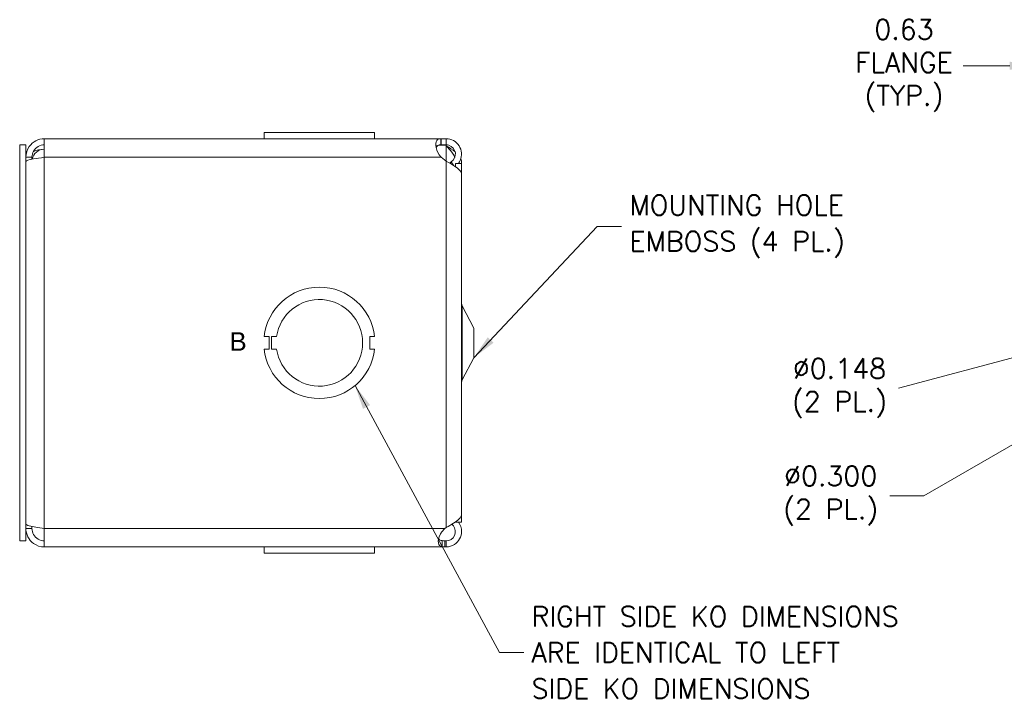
# Model space of a CAD drawing. Header units: inches. Extents: x 1.7 to 41, y 1.2 to 25.4.
# Tile 6 of 7: x 21.1 to 31, y 11.1 to 18. Entities that reach past the tile are written whole.
import ezdxf

# ---------------------------------------------------------------- set-up
doc = ezdxf.new("R2010")
doc.units = ezdxf.units.IN
doc.header["$LTSCALE"] = 2.5
doc.header["$MEASUREMENT"] = 0
for name, color, linetype, lineweight in [('Dimension (ANSI)', 7, 'Continuous', 5), ('Symbol (ANSI)', 7, 'Continuous', 5), ('Visible (ANSI)', 7, 'Continuous', 5), ('Visible Narrow (ANSI)', 7, 'Continuous', 5)]:
    doc.layers.add(name, color=color, linetype=linetype, lineweight=lineweight)
doc.styles.add('Note Text (ANSI)', font='tahoma.ttf')
doc.styles.add('ROMANS', font='RomanS.shx')
doc.dimstyles.new('Default (ANSI)', dxfattribs={"dimscale": 2.5, "dimtxt": 0.08, "dimasz": 0.098425, "dimexe": 0.125, "dimexo": 0.0625, "dimgap": 0.031496, "dimtad": 0, "dimtih": 1, "dimtoh": 1, "dimrnd": 1e-08, "dimzin": 0, "dimdsep": 46, "dimtxsty": 'ROMANS', "dimcen": 0.09, "dimdle": 0.393701, "dimclrd": 256, "dimclre": 256, "dimclrt": 256, "dimadec": 0, "dimazin": 0, "dimtfac": 1.25, "dimtofl": 0, "dimtmove": 0, "dimatfit": 3, "dimfxl": 0, "dimtolj": 1, "dimtzin": 0, "dimlwd": -1, "dimlwe": -1, "dimarcsym": 0})
doc.dimstyles.new('Default (ANSI)$7', dxfattribs={"dimscale": 2.5, "dimtxt": 0.08, "dimasz": 0.098425, "dimexe": 0.125, "dimexo": 0.0625, "dimgap": 0.031496, "dimtad": 0, "dimtih": 1, "dimtoh": 1, "dimrnd": 1e-08, "dimzin": 0, "dimdsep": 46, "dimtxsty": 'ROMANS', "dimcen": 0.09, "dimdle": 0.393701, "dimclrd": 256, "dimclre": 256, "dimclrt": 256, "dimadec": 0, "dimazin": 0, "dimtfac": 1.25, "dimtofl": 0, "dimtmove": 0, "dimatfit": 3, "dimfxl": 0, "dimtolj": 1, "dimtzin": 0, "dimlwd": -1, "dimlwe": -1, "dimarcsym": 0})

# ---------------------------------------------------------------- blocks, each defined once
blk = doc.blocks.new('*D18')
at = {"layer": 'Defpoints', "color": 0}
for p in [(31.9419, 17.4973), (31.3169, 16.6535), (31.9419, 16.0905)]:
    blk.add_point(p, dxfattribs=at)
at = {"layer": 'Dimension (ANSI)'}
for p, q in [((31.3169, 16.8098), (31.3169, 17.8098)), ((31.9419, 16.2468), (31.9419, 17.8098)), ((31.0708, 17.4973), (30.5992, 17.4973)), ((32.1879, 17.4973), (32.434, 17.4973))]:
    blk.add_line(p, q, dxfattribs=at)
for points in [[(31.0708, 17.5383), (31.0708, 17.4563), (31.3169, 17.4973)], [(32.1879, 17.5383), (32.1879, 17.4563), (31.9419, 17.4973)]]:
    blk.add_solid(points, dxfattribs=at)
at = {"layer": 'Dimension (ANSI)', "insert": (30.0014, 17.4973), "char_height": 0.2, "attachment_point": 5, "style": 'ROMANS'}
blk.add_mtext('\\A1;0.63\\PFLANGE\\P(TYP.)', dxfattribs=at)
blk = doc.blocks.new('*D20')
at = {"layer": 'Defpoints', "color": 0}
for p in [(31.5891, 14.6781), (31.7321, 14.7164)]:
    blk.add_point(p, dxfattribs=at)
at = {"layer": 'Dimension (ANSI)'}
for p, q in [((31.6606, 14.4722), (31.6606, 14.9222)), ((31.4356, 14.6972), (31.8856, 14.6972)), ((29.947, 14.2381), (31.3514, 14.6144))]:
    blk.add_line(p, q, dxfattribs=at)
blk.add_solid([(31.3408, 14.654), (31.3621, 14.5748), (31.5891, 14.6781)], dxfattribs=at)
at = {"layer": 'Dimension (ANSI)', "insert": (29.3492, 14.2381), "char_height": 0.2, "attachment_point": 5, "style": 'ROMANS'}
blk.add_mtext('\\A1;∅0.148\\P(2 PL.)', dxfattribs=at)
blk = doc.blocks.new('*D26')
at = {"layer": 'Defpoints', "color": 0}
for p in [(33.0093, 14.7722), (32.7495, 14.6222)]:
    blk.add_point(p, dxfattribs=at)
at = {"layer": 'Dimension (ANSI)'}
for p, q in [((32.8794, 14.4722), (32.8794, 14.9222)), ((32.6544, 14.6972), (33.1044, 14.6972)), ((30.2017, 13.1513), (32.5364, 14.4992)), ((29.8584, 13.1513), (30.2017, 13.1513))]:
    blk.add_line(p, q, dxfattribs=at)
blk.add_solid([(32.5158, 14.5347), (32.5569, 14.4637), (32.7495, 14.6222)], dxfattribs=at)
at = {"layer": 'Dimension (ANSI)', "insert": (29.2606, 13.1513), "char_height": 0.2, "attachment_point": 5, "style": 'ROMANS'}
blk.add_mtext('\\A1;∅0.300\\P(2 PL.)', dxfattribs=at)

msp = doc.modelspace()

# ---------------------------------------------------------------- linework, layer by layer
at = {"layer": 'Visible (ANSI)'}
for p, q in [((21.3105, 16.7597), (25.322, 16.7597)), ((21.3105, 16.5727), (21.3105, 16.7597)), ((23.5322, 16.8217), (23.5322, 16.8217)), ((23.5322, 16.7597), (23.5322, 16.8217)), ((23.5322, 16.8217), (24.6502, 16.8217)), ((23.5322, 16.7597), (23.5322, 16.8217)), ((24.6502, 16.7597), (24.6502, 16.8217)), ((25.322, 16.7597), (25.373, 16.7597)), ((25.322, 16.7597), (25.322, 16.7103)), ((25.373, 16.7103), (25.373, 16.7597)), ((21.0615, 16.6972), (21.0615, 12.6972)), ((21.1235, 16.6972), (21.0615, 16.6972)), ((21.1235, 16.6972), (21.1235, 12.6972)), ((25.2953, 16.695), (25.373, 16.695)), ((25.322, 16.7103), (25.322, 16.6977)), ((25.373, 16.6977), (25.322, 16.6977)), ((25.373, 16.6977), (25.373, 16.7103)), ((25.373, 16.695), (25.373, 16.6977)), ((21.1855, 16.5727), (21.1235, 16.5727)), ((21.1855, 16.5727), (21.1855, 16.5521)), ((25.373, 16.5326), (25.322, 16.5727)), ((25.4241, 16.5254), (25.431, 16.5149)), ((25.5287, 16.5322), (25.5287, 16.5097)), ((25.431, 16.5149), (25.4433, 16.496)), ((25.4433, 16.496), (25.446, 16.4918)), ((25.4667, 16.5097), (25.4667, 16.4786)), ((25.4667, 16.5097), (25.5292, 16.5097)), ((25.5292, 12.8847), (25.5292, 16.5097)), ((25.5287, 12.9678), (25.5287, 16.4013)), ((25.6542, 14.8472), (25.5364, 15.07)), ((25.6542, 14.5472), (25.6542, 14.8472)), ((23.5822, 14.7598), (23.5322, 14.7598)), ((23.5822, 14.6346), (23.5822, 14.7598)), ((23.6082, 14.7598), (23.6582, 14.7598)), ((23.6082, 14.6346), (23.6082, 14.7598)), ((24.6502, 14.7598), (24.6002, 14.7598)), ((24.6002, 14.7598), (24.6002, 14.6348)), ((23.5322, 14.6346), (23.5822, 14.6346)), ((23.6582, 14.6346), (23.6082, 14.6346)), ((24.6002, 14.6348), (24.6502, 14.6348)), ((25.6542, 14.5472), (25.5364, 14.3244)), ((21.1855, 12.8217), (21.1855, 12.8423)), ((25.4667, 12.8874), (25.4667, 12.8847)), ((25.4667, 12.8847), (25.5292, 12.8847)), ((21.1855, 12.8217), (21.1235, 12.8217)), ((21.3105, 12.6347), (21.3105, 12.8217)), ((25.3613, 12.8217), (25.373, 12.8312)), ((21.1235, 12.6972), (21.0615, 12.6972)), ((25.3613, 12.6967), (25.373, 12.6967)), ((25.3613, 12.6842), (25.3613, 12.6967)), ((25.3613, 12.6347), (25.3613, 12.6842)), ((25.373, 12.6967), (25.373, 12.6842)), ((25.373, 12.6842), (25.373, 12.6347)), ((25.3613, 12.6347), (21.3105, 12.6347)), ((23.5322, 12.6347), (23.5322, 12.5727)), ((24.6502, 12.5727), (23.5322, 12.5727)), ((24.6502, 12.6347), (24.6502, 12.5727)), ((24.6502, 12.6347), (24.6502, 12.5727)), ((24.6502, 12.5727), (24.6502, 12.5727)), ((25.373, 12.6347), (25.3613, 12.6347))]:
    msp.add_line(p, q, dxfattribs=at)
for centre, radius, start, end in [((21.3105, 16.5285), 0.125, 90, 168.89985), ((25.442, 16.7597), 0.098, 221.38491, 225.2446), ((24.0912, 14.6972), 0.5625, 6.38273, 173.61269), ((24.0912, 14.6972), 0.4375, 188.23213, 171.77654), ((25.5917, 15.0992), 0.0625, 180, 207.8584), ((24.0912, 14.6972), 0.5625, 186.39402, 353.62399), ((25.5917, 14.2952), 0.0625, 152.1416, 180)]:
    msp.add_arc(centre, radius, start, end, dxfattribs=at)
for points, knots in [([(21.3105, 16.7597), (21.2513, 16.7597), (21.193, 16.7298), (21.1585, 16.6817), (21.1359, 16.6502), (21.1235, 16.6115), (21.1235, 16.5727)], [0, 0, 0, 0, 0.948489, 0.948489, 0.948489, 1.570796, 1.570796, 1.570796, 1.570796]), ([(25.3195, 16.5754), (25.2962, 16.6003), (25.2792, 16.6366), (25.272, 16.67), (25.2652, 16.7014), (25.2671, 16.7284), (25.2773, 16.743), (25.286, 16.7555), (25.3008, 16.7594), (25.3195, 16.7597)], [-1.808729, -1.808729, -1.808729, -1.808729, -1.149888, -1.149888, -1.149888, -0.529602, -0.529602, -0.529602, 0, 0, 0, 0]), ([(25.373, 16.7597), (25.4245, 16.7597), (25.4753, 16.7323), (25.5034, 16.6891), (25.5316, 16.6459), (25.5363, 16.5884), (25.5155, 16.5412), (25.5106, 16.53), (25.5043, 16.5195), (25.4969, 16.5098)], [0, 0, 0, 0, 0.992855, 0.992855, 0.992855, 1.985709, 1.985709, 1.985709, 2.220734, 2.220734, 2.220734, 2.220734]), ([(21.3105, 16.6977), (21.2667, 16.6977), (21.2239, 16.6729), (21.2021, 16.635), (21.1913, 16.6162), (21.1855, 16.5945), (21.1855, 16.5727)], [0, 0, 0, 0, 1.048975, 1.048975, 1.048975, 1.570796, 1.570796, 1.570796, 1.570796]), ([(25.4241, 16.5254), (25.4536, 16.5446), (25.4706, 16.5816), (25.4659, 16.6165), (25.4612, 16.6514), (25.4351, 16.6825), (25.4016, 16.6933), (25.3923, 16.6962), (25.3826, 16.6977), (25.373, 16.6977)], [0, 0, 0, 0, 1.127197, 1.127197, 1.127197, 2.254394, 2.254394, 2.254394, 2.564489, 2.564489, 2.564489, 2.564489]), ([(25.4601, 16.5698), (25.4497, 16.5995), (25.428, 16.6292), (25.4016, 16.6589), (25.3928, 16.6688), (25.3836, 16.6787), (25.3744, 16.6885)], [1.367349, 1.367349, 1.367349, 1.367349, 2.254394, 2.254394, 2.254394, 2.548716, 2.548716, 2.548716, 2.548716]), ([(21.1235, 16.5285), (21.1235, 16.5374), (21.1534, 16.5463), (21.2015, 16.5552), (21.233, 16.5611), (21.2717, 16.5669), (21.3105, 16.5727)], [0, 0, 0, 0, 0.948489, 0.948489, 0.948489, 1.570796, 1.570796, 1.570796, 1.570796]), ([(25.5287, 16.4013), (25.5287, 16.4289), (25.5013, 16.4566), (25.4582, 16.4842), (25.433, 16.5004), (25.403, 16.5165), (25.373, 16.5326)], [0.993693, 0.993693, 0.993693, 0.993693, 1.985709, 1.985709, 1.985709, 2.564489, 2.564489, 2.564489, 2.564489]), ([(25.373, 12.8312), (25.4245, 12.86), (25.4753, 12.8888), (25.5034, 12.9175), (25.5198, 12.9343), (25.5282, 12.951), (25.5283, 12.9678)], [0, 0, 0, 0, 0.992855, 0.992855, 0.992855, 1.570796, 1.570796, 1.570796, 1.570796]), ([(21.3105, 12.8217), (21.2513, 12.8306), (21.193, 12.8395), (21.1585, 12.8484), (21.1359, 12.8543), (21.1235, 12.8601), (21.1235, 12.8659)], [0, 0, 0, 0, 0.948489, 0.948489, 0.948489, 1.570796, 1.570796, 1.570796, 1.570796]), ([(25.4967, 12.8846), (25.5169, 12.8577), (25.5287, 12.8243), (25.5287, 12.7906), (25.5287, 12.7391), (25.5013, 12.6883), (25.4582, 12.6601), (25.433, 12.6437), (25.403, 12.6347), (25.373, 12.6347)], [0.343755, 0.343755, 0.343755, 0.343755, 0.992855, 0.992855, 0.992855, 1.985709, 1.985709, 1.985709, 2.564489, 2.564489, 2.564489, 2.564489]), ([(25.373, 12.6967), (25.4082, 12.6967), (25.4425, 12.7184), (25.4576, 12.7503), (25.4728, 12.7821), (25.4679, 12.8224), (25.4456, 12.8497), (25.4412, 12.8551), (25.4363, 12.86), (25.4308, 12.8643)], [0, 0, 0, 0, 1.127197, 1.127197, 1.127197, 2.254394, 2.254394, 2.254394, 2.476973, 2.476973, 2.476973, 2.476973]), ([(21.1235, 12.8217), (21.1235, 12.7626), (21.1534, 12.7043), (21.2015, 12.6698), (21.233, 12.6472), (21.2717, 12.6347), (21.3105, 12.6347)], [0, 0, 0, 0, 0.948489, 0.948489, 0.948489, 1.570796, 1.570796, 1.570796, 1.570796]), ([(21.3105, 12.6967), (21.2667, 12.6967), (21.2239, 12.7215), (21.2021, 12.7594), (21.1913, 12.7783), (21.1855, 12.8), (21.1855, 12.8217)], [0, 0, 0, 0, 1.048975, 1.048975, 1.048975, 1.570796, 1.570796, 1.570796, 1.570796]), ([(25.3333, 12.6373), (25.3124, 12.6412), (25.2981, 12.6524), (25.2942, 12.6749), (25.2902, 12.6973), (25.2964, 12.7302), (25.3114, 12.7589), (25.3174, 12.7706), (25.3249, 12.7815), (25.3333, 12.7908)], [-1.771138, -1.771138, -1.771138, -1.771138, -1.033487, -1.033487, -1.033487, -0.298698, -0.298698, -0.298698, 0, 0, 0, 0]), ([(25.2964, 12.7181), (25.3008, 12.7096), (25.3092, 12.7037), (25.321, 12.7007), (25.3248, 12.6997), (25.3289, 12.699), (25.3333, 12.6985)], [1.1334563, 1.1334563, 1.1334563, 1.1334563, 1.6161642, 1.6161642, 1.6161642, 1.7711378, 1.7711378, 1.7711378, 1.7711378])]:
    msp.add_open_spline(points, degree=3, knots=knots, dxfattribs=at)
for points in [[(25.3195, 16.7597), (25.3203, 16.7597), (25.3212, 16.7597), (25.322, 16.7597)], [(21.3105, 16.6535), (21.2705, 16.6535), (21.2309, 16.6445), (21.1988, 16.6287)], [(25.3195, 16.6977), (25.2946, 16.6975), (25.277, 16.6922), (25.2707, 16.6767)], [(25.2715, 16.6719), (25.2794, 16.683), (25.2874, 16.6911), (25.2953, 16.695)], [(25.322, 16.6977), (25.3212, 16.6977), (25.3203, 16.6977), (25.3195, 16.6977)], [(25.3744, 16.6885), (25.3739, 16.6891), (25.3734, 16.6896), (25.373, 16.6901)], [(25.373, 16.6901), (25.3738, 16.6896), (25.3746, 16.6891), (25.3754, 16.6885)], [(25.3754, 16.6885), (25.4069, 16.6682), (25.4379, 16.6479), (25.4635, 16.6276)], [(25.322, 16.5727), (25.3212, 16.5736), (25.3203, 16.5745), (25.3195, 16.5754)], [(25.4086, 16.5133), (25.4134, 16.5178), (25.4186, 16.5218), (25.4241, 16.5254)], [(25.5223, 16.5606), (25.5294, 16.5436), (25.5303, 16.5267), (25.5247, 16.5097)], [(25.4667, 16.4796), (25.4665, 16.4794), (25.4662, 16.4793), (25.466, 16.4791)], [(25.3333, 12.7908), (25.3427, 12.801), (25.352, 12.8114), (25.3613, 12.8217)], [(25.3333, 12.6985), (25.3427, 12.6973), (25.352, 12.6967), (25.3613, 12.6967)], [(25.3613, 12.6347), (25.352, 12.6347), (25.3427, 12.6356), (25.3333, 12.6373)]]:
    msp.add_open_spline(points, degree=3, dxfattribs=at)
at = {"layer": 'Visible Narrow (ANSI)'}
for p, q in [((25.3195, 16.7597), (25.3195, 16.6977)), ((25.373, 16.6901), (25.373, 16.5326)), ((25.3754, 16.6885), (25.3744, 16.6885)), ((25.322, 16.5727), (21.3105, 16.5727)), ((21.3105, 16.5727), (21.3105, 12.8217)), ((25.373, 16.5326), (25.373, 12.8312)), ((25.5364, 14.3244), (25.5364, 15.07)), ((21.3105, 12.8217), (25.3613, 12.8217)), ((25.3333, 12.6373), (25.3333, 12.6985))]:
    msp.add_line(p, q, dxfattribs=at)

# ---------------------------------------------------------------- texts
at = {"layer": 'Symbol (ANSI)', "char_height": 0.2, "attachment_point": 4, "line_spacing_factor": 1.093904, "style": 'ROMANS'}
for s, insert, width in [('{MOUNTING HOLE\\PEMBOSS (4 PL.)}', (27.2256, 15.8723), 2.601438), ('{RIGHT SIDE KO DIMENSIONS\\PARE IDENTICAL TO LEFT\\PSIDE KO DIMENSIONS}', (26.2356, 11.5679), 4.386422)]:
    msp.add_mtext(s, dxfattribs=dict(at, insert=insert, width=width))
at = {"layer": 'Symbol (ANSI)', "insert": (23.1818, 14.7111), "char_height": 0.1875, "attachment_point": 4, "style": 'Note Text (ANSI)'}
msp.add_mtext('\\fArial|b0|i0;\\H0.1875;B', dxfattribs=at)

# ---------------------------------------------------------------- dimensions: what is measured, and where the dimension line sits
at = {"layer": 'Dimension (ANSI)'}
dim = msp.add_linear_dim(base=(31.9418554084, 17.497279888), p1=(31.3168554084, 16.6535468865), p2=(31.9418554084, 16.0905468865), text='<>\\PFLANGE\\P(TYP.)', dimstyle='Default (ANSI)', override={"dimtih": 0, "dimtoh": 0, "dimdec": 2, "dimtp": 0, "dimtm": 0, "dimtdec": 2, "dimatfit": 1}, dxfattribs=at)
dim.commit()
dim.dimension.update_dxf_attribs({"geometry": '*D18', "text_midpoint": (30.0014250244, 17.497279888), "dimtype": 160})
for p1, p2, picture, middle in [((33.0093, 14.7722), (32.7495, 14.6222), '*D26', (29.2606, 13.1513)), ((31.7321, 14.7164), (31.5891, 14.6781), '*D20', (29.947, 14.2381))]:
    dim = msp.add_diameter_dim_2p(p1=p1, p2=p2, text='<>\\P(2 PL.)', dimstyle='Default (ANSI)', override={"dimdec": 3, "dimlfac": 1, "dimtp": 0, "dimtm": 0, "dimtdec": 2}, dxfattribs=at)
    dim.commit()
    dim.dimension.update_dxf_attribs({"geometry": picture, "text_midpoint": middle, "dimtype": 163})

# ---------------------------------------------------------------- leaders
at = {"layer": 'Symbol (ANSI)', "annotation_type": 0, "has_hookline": 1, "hookline_direction": 0}
for points, text_width in [([(25.6542, 14.5472), (26.9008, 15.8723), (27.1469, 15.8723)], 2.4381), ([(24.4515, 14.2653), (25.9108, 11.5679), (26.1569, 11.5679)], 4.2)]:
    msp.add_leader(points, dimstyle='Default (ANSI)$7', override={"dimtad": 0}, dxfattribs=dict(at, text_width=text_width))

doc.saveas('drawing.dxf')
